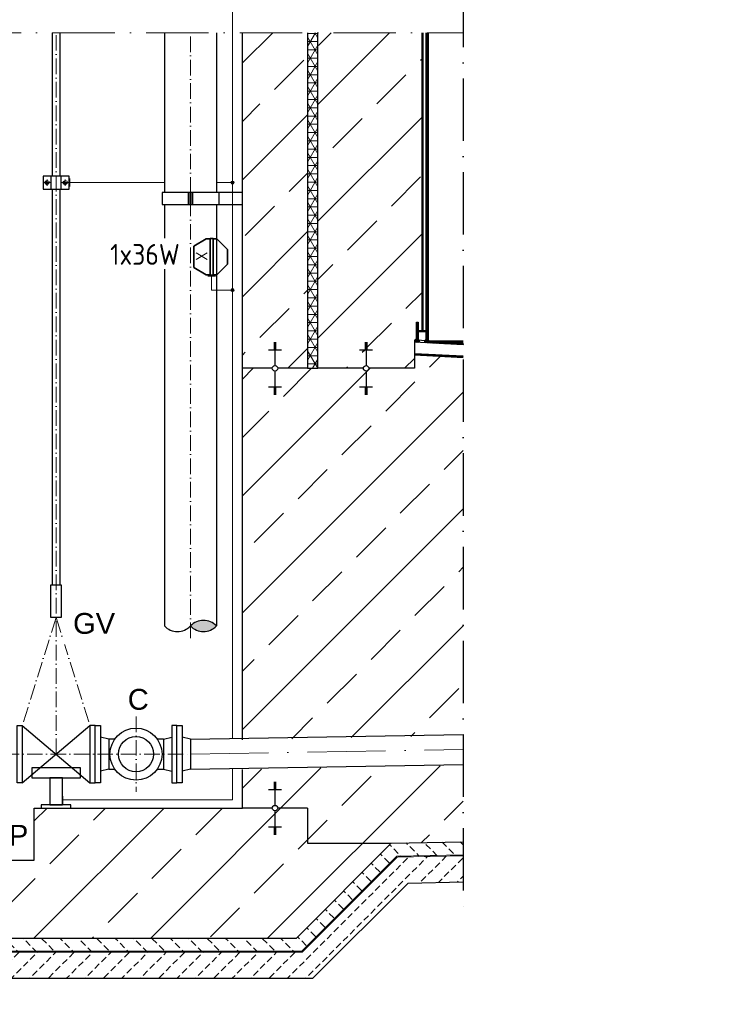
# Model space of a CAD drawing. Header units: millimetres. Extents: x -1777 to 1198744, y 17256 to 76241.
# Tile 56 of 201: x 126790 to 129455, y 44335 to 48118. Entities that reach past the tile are written whole.
import ezdxf
from ezdxf.enums import TextEntityAlignment as Align

# ---------------------------------------------------------------- set-up
doc = ezdxf.new("R2010")
doc.units = ezdxf.units.MM
doc.linetypes.add('ACAD_ISO10W100', pattern=[18, 12, -3, 0, -3])
doc.linetypes.add('JIS_02_1.0', pattern=[2, 1, -1])
for name, color, linetype, lineweight in [('Beschriftung', 7, 'Continuous', 9), ('elektro Installation', 7, 'Continuous', 35), ('Verz. Bandstahl 30x3_5mm auf Putz', 1, 'GRENZE2', 18)]:
    doc.layers.add(name, color=color, linetype=linetype, lineweight=lineweight)
doc.styles.add('LBB3.5M1000', font='isocp.shx', dxfattribs={"height": 3.5})
doc.styles.add('ROMANS', font='ROMANS', dxfattribs={"height": 0.2})
doc.linetypes.add('GRENZE2', pattern='A,6.35,-2.54,[132,ltypeshp.shx,S=2.54,R=0,X=-2.54,Y=0],-2.54,25.4', length=36.83)
pattern_1 = [(45, (42400.1, 92919.9), (-224.5064, 224.5064), []), (45, (42624.6, 92919.9), (-224.5064, 224.5064), [158.75, -79.375])]

msp = doc.modelspace()

# ---------------------------------------------------------------- hatches: boundary and pattern name
h = msp.add_hatch()
h.set_pattern_fill('ANSI33', color=256, scale=50)
h.set_pattern_definition(pattern_1)
h.paths.add_polyline_path([(127770.59851, 46850.0089), (127770.59851, 46853.52881), (127765.59851, 46853.52881), (127745.59851, 46850.0089)], flags=16)
edge = h.paths.add_edge_path()
edge.add_line((127895.59851, 48068.03127), (127645.59851, 48068.03127))
edge.add_line((127645.59851, 48068.03127), (127645.59851, 46778.51486))
edge.add_line((127645.59851, 46778.51486), (127760.24597, 46778.51486))
edge.add_arc((127770.59851, 46778.51486), 10.35253, 0, 180, ccw=False)
edge.add_line((127780.95104, 46778.51486), (127895.59851, 46778.51486))
edge.add_line((127895.59851, 46778.51486), (127895.59851, 48068.03127))
at = {"lineweight": 5}
h = msp.add_hatch(dxfattribs=at)
h.set_pattern_fill('NET3', color=0, scale=10)
h.set_pattern_definition([(0, (86662.098, 48859.09), (0, 31.75), []), (60, (86662.098, 48859.09), (-27.496307, 15.875), []), (120, (86662.098, 48859.09), (-27.496307, -15.875), [])])
h.paths.add_polyline_path([(127935.59851, 48068.03127), (127895.59851, 48068.03127), (127895.59851, 46778.51486), (127935.59851, 46778.51486)])
h = msp.add_hatch()
h.set_pattern_fill('ANSI33', color=256, scale=50)
h.set_pattern_definition(pattern_1)
h.paths.add_polyline_path([(128120.59851, 46850.0089), (128120.59851, 46853.52881), (128115.59851, 46853.52881), (128095.59851, 46850.0089)], flags=16)
edge = h.paths.add_edge_path()
edge.add_line((128335.60083, 48068.03127), (127935.59851, 48068.03127))
edge.add_line((127935.59851, 48068.03127), (127935.59851, 46778.51486))
edge.add_line((127935.59851, 46778.51486), (128110.24597, 46778.51486))
edge.add_arc((128120.59851, 46778.51486), 10.35253, 0, 180, ccw=False)
edge.add_line((128130.95104, 46778.51486), (128306.59851, 46778.51486))
edge.add_line((128306.59851, 46778.51486), (128306.59851, 46886.58732))
edge.add_line((128306.59851, 46886.58732), (128314.17895, 46956.21395))
edge.add_line((128314.17895, 46956.21395), (128320.17895, 46956.21395))
edge.add_line((128320.17895, 46956.21395), (128320.17895, 46924.21395))
edge.add_line((128320.17895, 46924.21395), (128335.60126, 46924.21395))
edge.add_line((128335.60126, 46924.21395), (128335.60083, 48068.03127))
at = {"lineweight": 9}
h = msp.add_hatch(dxfattribs=at)
h.set_pattern_fill('ANSI31', color=256, angle=90)
h.set_pattern_definition([(135, (86662.098, 48859.09), (-2.24506403, -2.24506403), [])])
h.paths.add_polyline_path([(128360.59851, 48068.03127), (128352.09738, 48068.03127), (128351.59869, 46884.33731), (128360.59851, 46883.88732)])
h = msp.add_hatch(dxfattribs=at)
h.set_pattern_fill('ANSI31', color=256, angle=90)
h.set_pattern_definition([(135, (65192.634, 44301.2577), (-2.24506403, -2.24506403), [])])
h.paths.add_polyline_path([(128349.17895, 46924.21395), (128320.17895, 46924.21395), (128320.17895, 46956.21395), (128314.17895, 46956.21395), (128314.17895, 46886.21395), (128320.17895, 46886.21395), (128320.17895, 46918.21395), (128349.17895, 46918.21395)])
h = msp.add_hatch(dxfattribs=at)
h.set_pattern_fill('ANSI31', color=256)
h.set_pattern_definition([(45, (42400.086, 92758.665), (-2.24506403, 2.24506403), [])])
h.paths.add_polyline_path([(128324.86372, 46877.66406), (128324.86372, 46885.67406), (128306.59851, 46886.58732), (128306.59851, 46878.57732)])
h.paths.add_polyline_path([(128493.75799, 46869.21935), (128493.75799, 46877.22934), (128344.86372, 46884.67406), (128344.86372, 46876.66406)])
h = msp.add_hatch(color=256)
h.dxf.hatch_style = 1
h.paths.add_polyline_path([(128314.17895, 46892.54756), (128308.21081, 46886.5052), (128314.17895, 46886.21395)])
h = msp.add_hatch(color=256)
h.dxf.hatch_style = 1
h.paths.add_polyline_path([(128320.17895, 46891.67261), (128320.17514, 46885.92132), (128324.86295, 46885.69255)])
h = msp.add_hatch(color=256)
h.dxf.hatch_style = 1
h.paths.add_polyline_path([(128351.60126, 46890.59271), (128345.63693, 46884.62838), (128351.59869, 46884.33731)])
h = msp.add_hatch(color=256)
h.dxf.hatch_style = 1
h.paths.add_polyline_path([(128360.60165, 46889.6217), (128360.60166, 46883.94844), (128366.56598, 46883.65737)])
h = msp.add_hatch()
h.set_pattern_fill('ANSI31', color=256, angle=90)
h.set_pattern_definition([(312.20609, (130207.401, 46737.5625), (2.351828, 2.1329627), [])])
h.paths.add_polyline_path([(128493.75799, 46821.19116), (128493.75799, 46825.19592), (128306.59851, 46834.32962), (128306.59851, 46830.32486)])
h = msp.add_hatch(dxfattribs=at)
h.set_pattern_fill('BETON_UNBEWEHRT', color=256, scale=200, angle=90, pattern_type=2)
h.set_pattern_definition([(135, (42110.086, 92794.02), (-35.35534, -35.35534), [25, -12.5])])
h.paths.add_polyline_path([(128493.75799, 44909.04122), (128493.75799, 44959.05052), (128217.54024, 44953.72227), (127852.70529, 44588.88732), (126095.59851, 44588.88732), (126095.59851, 44538.88732), (127873.41596, 44538.88732), (128238.64881, 44904.12016)])
h = msp.add_hatch(dxfattribs=at)
h.set_pattern_fill('BETON_UNBEWEHRT', color=256, scale=200, pattern_type=2)
h.set_pattern_definition([(45, (42145.44, 92758.665), (-35.35534, 35.35534), [25, -12.5])])
h.paths.add_polyline_path([(128493.75799, 44805.02187), (128493.75799, 44905.04047), (128240.33749, 44900.15199), (127875.07282, 44534.88732), (125695.59851, 44534.88732), (125695.59851, 44334.88732), (126495.59851, 44334.88732), (126595.59851, 44434.88732), (127916.49418, 44434.88732), (128282.55461, 44800.94775)])
at = {"layer": 'Verz. Bandstahl 30x3_5mm auf Putz'}
h = msp.add_hatch(color=256, dxfattribs=at)
h.dxf.hatch_style = 1
edge = h.paths.add_edge_path()
edge.add_arc((127607.16817, 47492.19898), 6.01999, 0, 360)
h = msp.add_hatch(color=256, dxfattribs=at)
h.dxf.hatch_style = 1
edge = h.paths.add_edge_path()
edge.add_arc((127607.16817, 47079.09204), 6.01999, 0, 360)

# ---------------------------------------------------------------- linework, layer by layer
at = {"linetype": 'ACAD_ISO10W100', "ltscale": 20}
msp.add_line((128493.75799, 48252.7528), (128493.75799, 44705.02187), dxfattribs=at)
at = {"linetype": 'ACAD_ISO10W100', "lineweight": 18, "ltscale": 20}
msp.add_line((125834.59851, 48068.03127), (128493.75799, 48068.03127), dxfattribs=at)
for p, q in [((127345.59851, 48068.03127), (127345.59851, 47453.97472)), ((127545.59846, 48068.03127), (127545.59846, 47453.97472)), ((127895.59851, 48068.03127), (127895.59851, 46778.51486)), ((127935.59851, 46778.51486), (127935.59851, 48068.03127)), ((128335.60126, 46924.21395), (128335.60083, 48068.03127)), ((128339.59851, 46924.21395), (128339.59851, 48068.03127)), ((128351.59869, 46884.33731), (128352.09738, 48068.03127)), ((128360.59851, 46883.88732), (128360.59851, 48068.03127)), ((128335.60126, 46924.21395), (128335.60126, 47693.70217)), ((127645.59851, 47453.97472), (127336.74964, 47453.97472)), ((127336.74964, 47453.97472), (127336.74964, 47407.52576)), ((127437.61836, 47453.97472), (127437.61836, 47407.52576)), ((127443.48692, 47453.97472), (127443.48692, 47407.52576)), ((127447.71009, 47453.97472), (127447.71009, 47407.52576)), ((127453.57865, 47453.97472), (127453.57865, 47407.52576)), ((127554.44737, 47453.97472), (127554.44737, 47407.52576)), ((127645.59851, 47407.52576), (127645.59851, 47453.97472)), ((127336.74964, 47407.52576), (127645.59851, 47407.52576)), ((127345.59851, 47407.52576), (127345.59851, 47278.97192)), ((127765.59851, 46878.16814), (127775.59851, 46878.16814)), ((127765.59851, 46874.64824), (127775.59851, 46874.64824)), ((127770.59851, 46878.51486), (127770.59851, 46788.86739)), ((128115.59851, 46878.16814), (128125.59851, 46878.16814)), ((128115.59851, 46874.64824), (128125.59851, 46874.64824)), ((128120.59851, 46878.51486), (128120.59851, 46788.86739)), ((128306.59851, 46886.58732), (128306.59851, 46778.51486)), ((128493.75799, 46877.22934), (128306.59851, 46886.58732)), ((128493.75799, 46869.21935), (128306.59851, 46878.57732)), ((128324.86372, 46885.69251), (128324.86372, 46877.68299)), ((128344.86372, 46884.71648), (128344.86372, 46876.70696)), ((128360.59851, 46883.88732), (128493.75799, 46883.88732)), ((127745.59851, 46850.0089), (127795.59851, 46850.0089)), ((127765.59851, 46871.12833), (127775.59851, 46871.12833)), ((127765.59851, 46867.60843), (127775.59851, 46867.60843)), ((127765.59851, 46864.08852), (127775.59851, 46864.08852)), ((127765.59851, 46860.56862), (127775.59851, 46860.56862)), ((127765.59851, 46857.04871), (127775.59851, 46857.04871)), ((127765.59851, 46853.52881), (127775.59851, 46853.52881)), ((128095.59851, 46850.0089), (128145.59851, 46850.0089)), ((128115.59851, 46871.12833), (128125.59851, 46871.12833)), ((128115.59851, 46867.60843), (128125.59851, 46867.60843)), ((128115.59851, 46864.08852), (128125.59851, 46864.08852)), ((128115.59851, 46860.56862), (128125.59851, 46860.56862)), ((128115.59851, 46857.04871), (128125.59851, 46857.04871)), ((128115.59851, 46853.52881), (128125.59851, 46853.52881)), ((128493.75799, 46825.19592), (128306.59851, 46834.32962)), ((128493.75799, 46821.19116), (128306.59851, 46830.32486)), ((128493.75799, 46819.15689), (128306.59851, 46828.51486)), ((127760.24597, 46778.51486), (127645.59851, 46778.51486)), ((127770.59851, 46768.16233), (127770.59851, 46678.51486)), ((127895.59851, 46778.51486), (127780.95104, 46778.51486)), ((127895.59851, 46778.51486), (127935.59851, 46778.51486)), ((128110.24597, 46778.51486), (127935.59851, 46778.51486)), ((128120.59851, 46768.16233), (128120.59851, 46678.51486)), ((128306.59851, 46778.51486), (128130.95104, 46778.51486)), ((127745.59851, 46707.02082), (127795.59851, 46707.02082)), ((127765.59851, 46703.50092), (127775.59851, 46703.50092)), ((127765.59851, 46699.98101), (127775.59851, 46699.98101)), ((127765.59851, 46696.46111), (127775.59851, 46696.46111)), ((127765.59851, 46692.9412), (127775.59851, 46692.9412)), ((127765.59851, 46689.4213), (127775.59851, 46689.4213)), ((127765.59851, 46685.90139), (127775.59851, 46685.90139)), ((128095.59851, 46707.02082), (128145.59851, 46707.02082)), ((128115.59851, 46703.50092), (128125.59851, 46703.50092)), ((128115.59851, 46699.98101), (128125.59851, 46699.98101)), ((128115.59851, 46696.46111), (128125.59851, 46696.46111)), ((128115.59851, 46692.9412), (128125.59851, 46692.9412)), ((128115.59851, 46689.4213), (128125.59851, 46689.4213)), ((128115.59851, 46685.90139), (128125.59851, 46685.90139)), ((127765.59851, 46682.38149), (127775.59851, 46682.38149)), ((127765.59851, 46678.86158), (127775.59851, 46678.86158)), ((128115.59851, 46682.38149), (128125.59851, 46682.38149)), ((128115.59851, 46678.86158), (128125.59851, 46678.86158)), ((126799.59851, 45406.04795), (127059.59851, 45186.04795)), ((126799.59851, 45186.04795), (127059.59851, 45406.04795)), ((127131.59851, 45353.19795), (127099.59851, 45361.54795)), ((127341.59851, 45353.19795), (127373.59851, 45361.54795)), ((127445.59851, 45353.20858), (127413.59851, 45361.54795)), ((127445.59851, 45353.20858), (128493.75799, 45371.05444)), ((127154.5383, 45353.19795), (127131.59851, 45353.19795)), ((127131.59851, 45353.19795), (127131.59851, 45238.89795)), ((127341.59851, 45353.19795), (127318.65871, 45353.19795)), ((127341.59851, 45353.19795), (127341.59851, 45296.04795)), ((127445.59851, 45353.20858), (127445.59871, 45238.88732)), ((127341.59851, 45296.04795), (127341.59851, 45238.89795)), ((127445.59871, 45238.88732), (128493.75799, 45256.73516)), ((127131.59851, 45238.89795), (127099.59851, 45230.54795)), ((127131.59851, 45238.89795), (127154.5383, 45238.89795)), ((127318.65871, 45238.89795), (127341.59851, 45238.89795)), ((127341.59851, 45238.89795), (127373.59851, 45230.54795)), ((127445.59871, 45238.88732), (127413.59851, 45230.54795)), ((127645.59851, 45088.88732), (127645.59851, 45237.15122)), ((127765.59851, 45188.5406), (127775.59851, 45188.5406)), ((127765.59851, 45185.02069), (127775.59851, 45185.02069)), ((127765.59851, 45181.50079), (127775.59851, 45181.50079)), ((127765.59851, 45177.98088), (127775.59851, 45177.98088)), ((127765.59851, 45174.46098), (127775.59851, 45174.46098)), ((127765.59851, 45170.94107), (127775.59851, 45170.94107)), ((127770.59851, 45188.88732), (127770.59851, 45099.23985)), ((127745.59851, 45160.38136), (127795.59851, 45160.38136)), ((127765.59851, 45167.42117), (127775.59851, 45167.42117)), ((127765.59851, 45163.90126), (127775.59851, 45163.90126)), ((126845.59851, 45088.88732), (127645.59851, 45088.88732)), ((126845.59851, 44888.88732), (126845.59851, 45088.88732)), ((127760.24597, 45088.88732), (127645.59851, 45088.88732)), ((127770.59851, 45078.53478), (127770.59851, 44988.88732)), ((127895.59851, 45088.88732), (127780.95104, 45088.88732)), ((127895.59851, 45088.88732), (127895.59851, 44953.72227)), ((127745.59851, 45017.39328), (127795.59851, 45017.39328)), ((127765.59851, 45013.87337), (127775.59851, 45013.87337)), ((127765.59851, 45010.35347), (127775.59851, 45010.35347)), ((127765.59851, 45006.83356), (127775.59851, 45006.83356)), ((127765.59851, 45003.31366), (127775.59851, 45003.31366)), ((127765.59851, 44999.79375), (127775.59851, 44999.79375)), ((127765.59851, 44996.27385), (127775.59851, 44996.27385)), ((127765.59851, 44992.75394), (127775.59851, 44992.75394)), ((127765.59851, 44989.23404), (127775.59851, 44989.23404)), ((128217.54024, 44953.72227), (127852.70529, 44588.88732)), ((127895.59851, 44953.72227), (128217.54024, 44953.72227)), ((128217.54024, 44953.72227), (128493.75799, 44959.05052)), ((126345.59851, 44888.88732), (126845.59851, 44888.88732)), ((128282.55461, 44800.94775), (127916.49418, 44434.88732)), ((128282.55461, 44800.94775), (128493.75799, 44805.02187)), ((126095.59851, 44588.88732), (127852.70529, 44588.88732)), ((126595.59851, 44434.88732), (127916.49418, 44434.88732))]:
    msp.add_line(p, q)
at = {"color": 253, "linetype": 'JIS_02_1.0', "lineweight": 9, "ltscale": 25}
for p, q in [((126907.45372, 47492.22032), (126881.74329, 47492.22032)), ((126894.59851, 47479.3651), (126894.59851, 47505.07554)), ((126951.74329, 47492.22032), (126977.45372, 47492.22032)), ((126964.59851, 47479.3651), (126964.59851, 47505.07554))]:
    msp.add_line(p, q, dxfattribs=at)
at = {"linetype": 'JIS_02_1.0', "lineweight": 20, "ltscale": 25}
msp.add_line((128493.75799, 46820.17746), (128306.59851, 46829.31116), dxfattribs=at)
at = {"linetype": 'ACAD_ISO10W100', "lineweight": 18, "ltscale": 5}
msp.add_line((126727.59851, 45296.04795), (127445.59861, 45296.04795), dxfattribs=at)
at = {"linetype": 'ACAD_ISO10W100', "lineweight": 18, "ltscale": 25}
msp.add_line((127445.59861, 45296.04795), (128493.75799, 45313.8948), dxfattribs=at)
at = {"lineweight": 9}
for p, q in [((128238.64881, 44904.12016), (128493.75799, 44909.04122)), ((128238.64881, 44904.12016), (127873.41596, 44538.88732)), ((128240.33749, 44900.15199), (127875.07282, 44534.88732)), ((128240.33749, 44900.15199), (128493.75799, 44905.04047)), ((125695.59851, 44534.88732), (127875.07282, 44534.88732)), ((126095.59851, 44538.88732), (127873.41596, 44538.88732))]:
    msp.add_line(p, q, dxfattribs=at)
for points in [[(126914.59851, 48068.03127), (126914.59851, 47517.22032)], [(126944.59851, 47517.22032), (126944.59851, 48068.03127)]]:
    msp.add_lwpolyline(points)
for points in [[(126879.59851, 47467.22032), (126979.59851, 47467.22032), (126979.59851, 47517.22032), (126879.59851, 47517.22032)], [(126909.59851, 47467.22032), (126949.59851, 47467.22032), (126949.59851, 47517.22032), (126909.59851, 47517.22032)], [(128320.17895, 46918.21395), (128320.17895, 46886.21395), (128314.17895, 46886.21395), (128314.17895, 46956.21395), (128320.17895, 46956.21395), (128320.17895, 46924.21395), (128349.17895, 46924.21395), (128349.17895, 46918.21395)], [(128308.21081, 46886.5052), (128314.17895, 46892.54756), (128314.17895, 46886.21395)], [(128324.86295, 46885.69255), (128320.17895, 46891.67261), (128320.17514, 46885.92132)], [(128345.63693, 46884.62838), (128351.60126, 46890.59271), (128351.59869, 46884.33731)], [(126799.59851, 45186.04795), (126779.59851, 45186.04795), (126779.59851, 45406.04795), (126799.59851, 45406.04795)], [(127059.59851, 45186.04795), (127079.59851, 45186.04795), (127079.59851, 45406.04795), (127059.59851, 45406.04795)], [(127099.59851, 45186.04795), (127079.59851, 45186.04795), (127079.59851, 45406.04795), (127099.59851, 45406.04795)], [(127373.59851, 45186.04795), (127393.59851, 45186.04795), (127393.59851, 45406.04795), (127373.59851, 45406.04795)], [(127413.59851, 45186.04795), (127393.59851, 45186.04795), (127393.59851, 45406.04795), (127413.59851, 45406.04795)], [(126835.6724, 45205.19058), (127023.52461, 45205.19058), (127023.52461, 45243.31251), (126835.6724, 45243.31251)], [(126905.20885, 45101.56394), (126953.98816, 45101.56394), (126953.98816, 45205.19058), (126905.20885, 45205.19058)], [(126872.53333, 45088.88732), (126986.66368, 45088.88732), (126986.66368, 45101.56394), (126872.53333, 45101.56394)]]:
    msp.add_lwpolyline(points, close=True)
at = {"color": 253, "linetype": 'JIS_02_1.0', "lineweight": 9, "ltscale": 25}
for points in [[(126894.35067, 47483.67449), (126902.06037, 47487.36949), (126902.30821, 47495.91531), (126894.84634, 47500.76614), (126887.13664, 47497.07115), (126886.8888, 47488.52532)], [(126964.84634, 47483.67449), (126957.13664, 47487.36949), (126956.8888, 47495.91531), (126964.35067, 47500.76614), (126972.06037, 47497.07115), (126972.30821, 47488.52532)]]:
    msp.add_lwpolyline(points, close=True, dxfattribs=at)
at = {"linetype": 'JIS_02_1.0', "lineweight": 25, "ltscale": 50}
msp.add_lwpolyline([(128493.75799, 44907.04084), (128239.49315, 44902.13607), (127874.24439, 44536.88732), (125695.59851, 44536.88732)], dxfattribs=at)
at = {"color": 253, "linetype": 'JIS_02_1.0', "lineweight": 9, "ltscale": 25}
for centre in [(126894.59851, 47492.22032), (126964.59851, 47492.22032)]:
    msp.add_circle(centre, 5, dxfattribs=at)
for centre, radius in [((127770.59851, 46778.51486), 10.35253), ((128120.59851, 46778.51486), 10.35253), ((127236.59851, 45296.04795), 100), ((127236.59851, 45296.04795), 67.5), ((127770.59851, 45088.88732), 10.35253)]:
    msp.add_circle(centre, radius)
at = {"layer": 'elektro Installation', "linetype": 'Continuous', "ltscale": 100}
for p, q in [((127506.45128, 47275.4408), (127458.38245, 47247.68825)), ((127588.38245, 47234.78641), (127547.72807, 47275.4408)), ((127588.38245, 47178.27119), (127547.72807, 47137.6168)), ((127506.45128, 47137.6168), (127458.38245, 47165.36935))]:
    msp.add_line(p, q, dxfattribs=at)
for points in [[(127521.30896, 47275.4408), (127506.45128, 47275.4408)], [(127547.72807, 47275.4408), (127533.10751, 47275.4408)], [(127458.38245, 47247.68825), (127458.38245, 47165.36935)], [(127588.38245, 47178.27119), (127588.38245, 47234.78641)], [(127506.45128, 47137.6168), (127521.30896, 47137.6168)], [(127533.10751, 47137.6168), (127547.72807, 47137.6168)]]:
    msp.add_lwpolyline(points, dxfattribs=at)
msp.add_lwpolyline([(127521.30896, 47276.71107), (127521.30896, 47136.34653), (127533.10751, 47136.34653), (127533.10751, 47276.71107)], close=True, dxfattribs=at)
at = {"layer": 'Verz. Bandstahl 30x3_5mm auf Putz'}
for p, q in [((126982.05854, 47477.22032), (126982.05854, 47507.22032)), ((127542.20824, 47133.03758), (127512.20824, 47133.03758)), ((126954.92555, 45104.92109), (126954.92555, 45134.92109))]:
    msp.add_line(p, q, dxfattribs=at)
at = {"layer": 'Verz. Bandstahl 30x3_5mm auf Putz', "ltscale": 2}
for p, q in [((126982.05854, 47492.22032), (127345.59851, 47492.22032)), ((127545.59846, 47492.22032), (127607.16817, 47492.22032)), ((127527.20824, 47133.03758), (127527.20824, 47079.09204)), ((127527.20824, 47079.09204), (127607.16817, 47079.09204)), ((127607.16817, 45242.004), (127607.16817, 45119.92109)), ((127607.16817, 45119.92109), (126954.92555, 45119.92109))]:
    msp.add_line(p, q, dxfattribs=at)
at = {"layer": 'Verz. Bandstahl 30x3_5mm auf Putz', "linetype": 'Continuous'}
for centre in [(127607.16817, 47492.19898), (127607.16817, 47079.09204)]:
    msp.add_circle(centre, 6.01999, dxfattribs=at)

# ---------------------------------------------------------------- texts
at = {"layer": 'Beschriftung', "style": 'LBB3.5M1000'}
msp.add_text('1x36W', height=80, dxfattribs=at).set_placement((127137.0352, 47256.20061), align=Align.TOP_LEFT)
at = {"layer": 'Beschriftung', "insert": (93652.51658, 46236.51774), "char_height": 150, "width": 1682.9463594, "attachment_point": 1, "style": 'LBB3.5M1000', "bg_fill": 2}
msp.add_mtext('\\pi74.897;{\\fArial|b1|i0|c0|p34;GROUND PLAN\\L\\P\\pi221.06;\\fArial|b1|i1|c0|p34;\\lGRUNDRISS}', dxfattribs=at)
at = {"layer": 'elektro Installation', "linetype": 'Continuous', "ltscale": 100, "style": 'ROMANS'}
msp.add_text('X', height=41.67311, rotation=270, dxfattribs=at).set_placement((127509.52951, 47209.71095), align=Align.TOP_CENTER)

# ---------------------------------------------------------------- next in the draw order: hatches: boundary and pattern name
h = msp.add_hatch()
h.set_pattern_fill('ANSI33', color=256, scale=50)
h.set_pattern_definition([(45, (86662.1, 48859.1), (-224.5064, 224.5064), []), (45, (86886.6, 48859.1), (-224.5064, 224.5064), [158.75, -79.375])])
h.paths.add_polyline_path([(128145.59851, 46707.02082), (128120.59851, 46707.02082), (128120.59851, 46703.50092), (128125.59851, 46703.50092)], flags=16)
h.paths.add_polyline_path([(127795.59851, 46707.02082), (127770.59851, 46707.02082), (127770.59851, 46703.50092), (127775.59851, 46703.50092)], flags=16)
h.paths.add_polyline_path([(127770.59851, 45160.38136), (127770.59851, 45163.90126), (127765.59851, 45163.90126), (127745.59851, 45160.38136)], flags=16)
h.paths.add_polyline_path([(128217.54024, 44953.72227), (127895.59851, 44953.72227), (127895.59851, 45088.88732), (127780.95104, 45088.88732, -1), (127760.24597, 45088.88732), (127645.59851, 45088.88732), (126845.59851, 45088.88732), (126845.59851, 44888.88732), (126345.59851, 44888.88732), (126345.59851, 45088.88732), (126230.95104, 45088.88732, -1), (126210.24597, 45088.88732), (126095.59851, 45088.88732), (126095.59851, 44588.88732), (127852.70529, 44588.88732)])
h.paths.add_polyline_path([(127770.59851, 45017.39328), (127770.59851, 45013.87337), (127775.59851, 45013.87337), (127795.59851, 45017.39328)], flags=16)
h.paths.add_polyline_path([(126245.59851, 45017.39328), (126220.59851, 45017.39328), (126220.59851, 45013.87337), (126225.59851, 45013.87337)], flags=16)
h.paths.add_polyline_path([(128985.94941, 45364.09009), (129454.94143, 45379.22038), (129448.29677, 45585.18417), (128979.30475, 45570.05387)], flags=25)
edge = h.paths.add_edge_path()
edge.add_line((128493.75799, 44959.05052), (128493.75799, 45253.51222))
edge.add_line((128493.75799, 45253.51222), (127645.59851, 45237.15122))
edge.add_line((127645.59851, 45237.15122), (127645.59851, 45088.88732))
edge.add_line((127645.59851, 45088.88732), (127760.24597, 45088.88732))
edge.add_arc((127770.59851, 45088.88732), 10.35253, 0, 180, ccw=False)
edge.add_line((127780.95104, 45088.88732), (127895.59851, 45088.88732))
edge.add_line((127895.59851, 45088.88732), (127895.59851, 44953.72227))
edge.add_line((127895.59851, 44953.72227), (128217.54024, 44953.72227))
edge.add_line((128217.54024, 44953.72227), (128493.75799, 44959.05052))
edge = h.paths.add_edge_path()
edge.add_line((128493.75799, 45367.83349), (128493.75799, 46819.15689))
edge.add_line((128493.75799, 46819.15689), (128306.59851, 46828.51486))
edge.add_line((128306.59851, 46828.51486), (128306.59851, 46778.51486))
edge.add_line((128306.59851, 46778.51486), (128130.95104, 46778.51486))
edge.add_arc((128120.59851, 46778.51486), 10.35253, -180, 0, ccw=False)
edge.add_line((128110.24597, 46778.51486), (127780.95104, 46778.51486))
edge.add_arc((127770.59851, 46778.51486), 10.35253, -180, 0, ccw=False)
edge.add_line((127760.24597, 46778.51486), (127645.59851, 46778.51486))
edge.add_line((127645.59851, 46778.51486), (127645.59851, 45351.47248))
edge.add_line((127645.59851, 45351.47248), (128493.75799, 45367.83349))
h = msp.add_hatch(color=256)
h.dxf.hatch_style = 1
h.paths.add_polyline_path([(127445.59851, 45788.55478), (127445.59851, 45788.55464, 0.4305696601), (127545.59837, 45788.55471, 0.4305696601)])

# ---------------------------------------------------------------- next in the draw order: linework, layer by layer
at = {"linetype": 'ACAD_ISO10W100', "lineweight": 18, "ltscale": 5}
for p, q in [((126929.59851, 45296.04795), (126929.59851, 48068.03127)), ((127445.59851, 45741.25644), (127445.59851, 48068.03127)), ((126929.59851, 45821.04795), (126799.59851, 45406.04795)), ((126929.59851, 45821.04795), (127059.59851, 45406.04795))]:
    msp.add_line(p, q, dxfattribs=at)
for p, q in [((127645.59851, 45351.47248), (127645.59851, 48068.03127)), ((127545.59846, 47407.52576), (127545.59837, 45788.55471)), ((127345.59851, 47159.57731), (127345.59851, 45788.55471))]:
    msp.add_line(p, q)
for points in [[(126914.59851, 47467.22032), (126914.59851, 45946.04795)], [(126944.59851, 45946.04795), (126944.59851, 47467.22032)]]:
    msp.add_lwpolyline(points)
at = {"linetype": 'Continuous', "ltscale": 10}
for centre, start, end in [((127395.59847, 45835.85299), 223.40946977, 316.59061071), ((127495.59841, 45741.25644), 43.40946977, 136.59044976), ((127495.59841, 45835.85299), 223.40955024, 316.59053023)]:
    msp.add_arc(centre, 68.82676, start, end, dxfattribs=at)
at = {"layer": 'Verz. Bandstahl 30x3_5mm auf Putz', "ltscale": 2}
msp.add_line((127607.16817, 54082.86237), (127607.16817, 45356.32526), dxfattribs=at)

# ---------------------------------------------------------------- next in the draw order: texts
at = {"layer": 'Beschriftung', "char_height": 80, "width": 111.9584505, "attachment_point": 1, "style": 'LBB3.5M1000', "bg_fill": 2}
for s, insert in [('{\\fArial|b0|i0|c0|p34;\\C256;GV}', (126994.72888, 45838.36333)), ('{\\fArial|b0|i0|c0|p34;C}', (127204.87527, 45546.59574)), ('{\\fArial|b0|i0|c0|p34;\\C256;TP}', (126680.0698, 45024.42837))]:
    msp.add_mtext(s, dxfattribs=dict(at, insert=insert))

# ---------------------------------------------------------------- next in the draw order: linework, layer by layer
at = {"linetype": 'ACAD_ISO10W100', "lineweight": 18, "ltscale": 5}
msp.add_line((127236.59851, 45440.4766), (127236.59851, 45151.6193), dxfattribs=at)
msp.add_lwpolyline([(126909.74559, 45946.04795), (126949.45142, 45946.04795), (126949.45142, 45821.04795), (126909.74559, 45821.04795)], close=True)

doc.saveas('drawing.dxf')
